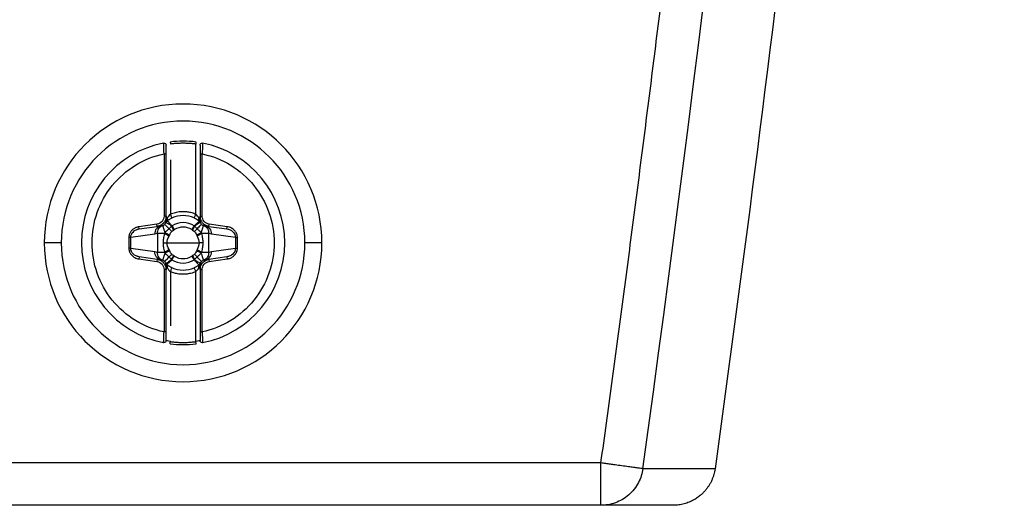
# Model space of a CAD drawing. Header units: millimetres. Extents: x 0 to 2235, y 0 to 1727.
# Tile 25 of 60: x 1203 to 1296, y 384 to 430. Entities that reach past the tile are written whole.
import ezdxf

# ---------------------------------------------------------------- set-up
doc = ezdxf.new("R2010")
doc.units = ezdxf.units.MM
doc.header["$LTSCALE"] = 2
doc.layers.add('DIMENSIONS', color=140, linetype='Continuous', lineweight=25)
doc.styles.add('SLDTEXTSTYLE0', font='TXT', dxfattribs={"width": 0.75})
doc.dimstyles.new('SLDDIMSTYLE3', dxfattribs={"dimtxt": 20, "dimasz": 20, "dimexe": 0, "dimexo": 0.0625, "dimgap": 5, "dimtad": 0, "dimtih": 1, "dimtoh": 1, "dimdec": 1, "dimlfac": 0.5, "dimrnd": 1e-09, "dimzin": 4, "dimdsep": 46, "dimtxsty": 'SLDTEXTSTYLE0', "dimsah": 1, "dimcen": 0.09, "dimadec": 0, "dimazin": 1, "dimtfac": 1, "dimtdec": 1, "dimtmove": 0, "dimatfit": 0, "dimfxl": 1, "dimfrac": 2, "dimtolj": 1, "dimtzin": 12, "dimarcsym": 0})

# ---------------------------------------------------------------- blocks, each defined once
blk = doc.blocks.new('_D_15')
at = {"layer": 'DIMENSIONS', "transparency": 16777216}
for p, q in [((1338.656, 573.733), (1338.656, 612.194)), ((1157.169, 573.733), (1345.006, 573.733)), ((1312.795, 515.677), (1306.701, 515.677)), ((1306.701, 515.677), (1306.701, 483.927)), ((1364.517, 515.677), (1370.611, 515.677)), ((1370.611, 515.677), (1370.611, 483.927)), ((1306.701, 483.927), (1312.795, 483.927)), ((1370.611, 483.927), (1364.517, 483.927)), ((1152.089, 451.733), (1345.006, 451.733)), ((1338.656, 451.733), (1338.656, 413.271))]:
    blk.add_line(p, q, dxfattribs=at)
for points in [[(1338.656, 573.733), (1341.733, 593.733), (1335.579, 593.733)], [(1338.656, 451.733), (1335.579, 431.733), (1341.733, 431.733)]]:
    blk.add_solid(points, dxfattribs=at)
at = {"layer": 'DIMENSIONS', "transparency": 16777216, "char_height": 20, "attachment_point": 1, "style": 'SLDTEXTSTYLE0'}
for s, insert in [('61.0', (1312.795, 545.521)), ('2.40', (1312.795, 509.708))]:
    blk.add_mtext(s, dxfattribs=dict(at, insert=insert))

msp = doc.modelspace()

# ---------------------------------------------------------------- linework, layer by layer
for p, q in [((1216.823, 418.794), (1216.849, 418.596)), ((1219.249, 411.989), (1219.249, 418.596)), ((1216.249, 417.682), (1216.249, 411.802)), ((1216.449, 411.802), (1216.449, 417.682)), ((1219.649, 417.682), (1219.649, 411.802)), ((1219.849, 411.802), (1219.849, 417.682)), ((1216.849, 417.108), (1216.849, 411.989)), ((1215.577, 411.03), (1213.885, 410.792)), ((1215.605, 410.832), (1215.577, 411.03)), ((1216.414, 411.186), (1216.413, 411.186)), ((1216.449, 411.472), (1216.449, 411.802)), ((1216.551, 411.361), (1216.529, 411.344)), ((1219.624, 411.3), (1219.601, 411.321)), ((1219.649, 411.802), (1219.849, 411.802)), ((1219.649, 411.802), (1219.649, 411.472)), ((1219.671, 411.222), (1219.671, 411.221)), ((1220.492, 410.832), (1220.52, 411.03)), ((1222.212, 410.792), (1220.52, 411.03)), ((1215.374, 410.093), (1213.102, 409.774)), ((1213.61, 410.504), (1213.913, 410.597)), ((1213.913, 410.594), (1213.885, 410.792)), ((1213.913, 410.594), (1215.605, 410.832)), ((1215.605, 410.832), (1215.988, 410.886)), ((1215.631, 410.148), (1215.631, 408.398)), ((1220.109, 410.886), (1220.492, 410.832)), ((1220.466, 408.398), (1220.466, 410.148)), ((1220.492, 410.832), (1222.184, 410.594)), ((1222.995, 409.774), (1220.723, 410.093)), ((1222.184, 410.594), (1222.212, 410.792)), ((1222.184, 410.597), (1222.487, 410.504)), ((1206.549, 409.273), (1204.943, 409.273)), ((1213.102, 409.774), (1212.921, 409.774)), ((1212.921, 409.774), (1212.921, 408.771)), ((1213.102, 408.771), (1213.102, 409.774)), ((1216.536, 409.273), (1218.049, 409.273)), ((1218.049, 409.273), (1219.562, 409.273)), ((1222.995, 409.774), (1222.995, 408.771)), ((1223.176, 408.771), (1223.176, 409.774)), ((1231.154, 409.273), (1229.549, 409.273)), ((1213.102, 408.771), (1215.374, 408.452)), ((1220.723, 408.452), (1222.995, 408.771)), ((1222.995, 408.771), (1223.176, 408.771)), ((1213.913, 407.948), (1213.61, 408.041)), ((1213.913, 407.951), (1213.885, 407.753)), ((1213.885, 407.753), (1215.577, 407.515)), ((1215.605, 407.713), (1213.913, 407.951)), ((1215.605, 407.713), (1215.577, 407.515)), ((1215.988, 407.659), (1215.605, 407.713)), ((1216.426, 407.324), (1216.426, 407.324)), ((1216.473, 407.245), (1216.496, 407.225)), ((1219.684, 407.359), (1219.684, 407.359)), ((1220.492, 407.713), (1220.109, 407.659)), ((1222.184, 407.951), (1220.492, 407.713)), ((1220.492, 407.713), (1220.52, 407.515)), ((1220.52, 407.515), (1222.212, 407.753)), ((1222.487, 408.041), (1222.184, 407.948)), ((1222.184, 407.951), (1222.212, 407.753)), ((1216.249, 406.743), (1216.249, 400.863)), ((1216.449, 406.743), (1216.249, 406.743)), ((1216.449, 406.743), (1216.449, 407.073)), ((1216.449, 400.863), (1216.449, 406.743)), ((1216.849, 406.556), (1216.849, 401.438)), ((1219.249, 399.95), (1219.249, 406.556)), ((1219.546, 407.184), (1219.568, 407.201)), ((1219.649, 407.073), (1219.649, 406.743)), ((1219.649, 406.743), (1219.649, 400.863)), ((1219.849, 400.863), (1219.849, 406.743)), ((1219.274, 399.751), (1219.249, 399.95)), ((1257.507, 388.496), (1200.296, 388.496)), ((1257.507, 385.668), (1257.507, 388.496)), ((1268.279, 387.951), (1261.464, 387.95)), ((1257.507, 384.496), (1257.507, 385.668)), ((1257.507, 384.496), (1200.191, 384.496)), ((1264.31, 384.496), (1257.507, 384.496))]:
    msp.add_line(p, q)
at = {"flags": 128}
msp.add_lwpolyline([(1216.997, 407.674), (1217.029, 407.723), (1217.061, 407.771), (1217.092, 407.818), (1217.122, 407.864), (1217.151, 407.908), (1217.179, 407.95), (1217.205, 407.989), (1217.229, 408.026)], dxfattribs=at)
for centre, radius, start, end in [((1218.049, 409.273), 13.106, 0, 180), ((1218.049, 409.273), 11.5, 0, 180), ((1218.049, 409.273), 9.6, 101.03971, 180), ((1218.049, 409.273), 9.6, 82.66563, 97.33437), ((1218.049, 409.273), 9.6, 0, 78.96029), ((1218.049, 409.273), 2.57, 66.17222, 113.82504), ((1216.126, 410.145), 0.753, 100.54116, 183.93083), ((1210.099, 398.515), 13.174, 59.83428, 62.00771), ((1218.049, 409.273), 1.492, 56.66652, 123.04078), ((1225.999, 398.515), 13.174, 117.99226, 120.1657), ((1218.049, 409.273), 13.106, 180, 0), ((1218.049, 409.273), 11.5, 180, 0), ((1218.049, 409.273), 9.6, 180, 258.96029), ((1218.049, 409.273), 9.6, 281.03971, 0), ((1210.099, 420.03), 13.174, 297.99226, 300.1657), ((1225.999, 420.03), 13.174, 239.83428, 242.00771), ((1219.971, 408.4), 0.753, 280.54116, 3.93083), ((1218.049, 409.273), 1.492, 236.66652, 303.04078), ((1218.049, 409.273), 2.57, 246.17295, 293.82524), ((1218.049, 409.273), 9.6, 262.66563, 277.33437)]:
    msp.add_arc(centre, radius, start, end)
for points, knots in [([(1291.667, 629.95), (1289.406, 589.478), (1286.325, 549.055), (1278.526, 468.363), (1273.81, 428.107), (1268.279, 387.951)], [0, 0, 0, 0, 0.5, 0.5, 1, 1, 1, 1]), ([(1257.507, 388.496), (1257.85, 390.993), (1258.536, 395.987), (1259.54, 403.481), (1260.527, 410.977), (1261.495, 418.474), (1262.443, 425.974), (1263.373, 433.475), (1264.283, 440.978), (1265.175, 448.483), (1266.047, 455.99), (1266.901, 463.499), (1267.735, 471.009), (1268.551, 478.522), (1269.347, 486.036), (1270.125, 493.552), (1270.883, 501.071), (1271.622, 508.591), (1272.343, 516.112), (1273.044, 523.636), (1273.726, 531.162), (1274.389, 538.689), (1275.034, 546.219), (1275.659, 553.75), (1276.265, 561.283), (1276.852, 568.818), (1277.42, 576.355), (1277.969, 583.894), (1278.499, 591.434), (1279.011, 598.977), (1279.502, 606.521), (1279.976, 614.067), (1280.276, 619.099), (1280.426, 621.615)], [0, 0, 0, 0, 0.0322728, 0.0645426, 0.0968097, 0.1290742, 0.1613364, 0.1935963, 0.2258544, 0.2581107, 0.2903655, 0.3226189, 0.3548712, 0.3871226, 0.4193733, 0.4516235, 0.4838734, 0.5161232, 0.5483732, 0.5806234, 0.6128742, 0.6451257, 0.6773782, 0.7096318, 0.7418868, 0.7741433, 0.8064016, 0.8386618, 0.8709243, 0.9031891, 0.9354565, 0.9677268, 1, 1, 1, 1]), ([(1216.21, 418.695), (1216.268, 418.706), (1216.33, 418.69), (1216.421, 418.616), (1216.449, 418.557), (1216.449, 418.499)], [0, 0, 0, 0, 0.5, 0.5, 1, 1, 1, 1]), ([(1216.249, 417.682), (1216.247, 417.726), (1216.243, 417.812), (1216.238, 417.935), (1216.234, 418.049), (1216.23, 418.153), (1216.226, 418.247), (1216.223, 418.329), (1216.219, 418.444), (1216.214, 418.571), (1216.211, 418.676), (1216.21, 418.689), (1216.21, 418.695)], [0, 0, 0, 0, 0.08321, 0.162752, 0.23862, 0.310809, 0.379318, 0.444147, 0.505297, 0.673596, 0.838421, 1, 1, 1, 1]), ([(1216.449, 417.682), (1216.449, 417.894), (1216.449, 418.105), (1216.449, 418.409), (1216.449, 418.499), (1216.449, 418.499)], [0, 0, 0, 0, 0.5, 0.5, 1, 1, 1, 1]), ([(1219.249, 418.596), (1219.115, 418.611), (1218.849, 418.642), (1218.449, 418.667), (1218.049, 418.676), (1217.648, 418.667), (1217.248, 418.642), (1216.982, 418.611), (1216.849, 418.596)], [0, 0, 0, 0, 0.167175, 0.33374, 0.5, 0.66626, 0.832825, 1, 1, 1, 1]), ([(1219.274, 418.794), (1219.274, 418.794), (1219.271, 418.773), (1219.261, 418.694), (1219.254, 418.641), (1219.249, 418.596)], [0, 0, 0, 0, 0.5, 0.5, 1, 1, 1, 1]), ([(1219.649, 418.499), (1219.649, 418.557), (1219.676, 418.616), (1219.767, 418.69), (1219.829, 418.706), (1219.887, 418.695)], [0, 0, 0, 0, 0.5, 0.5, 1, 1, 1, 1]), ([(1219.649, 418.499), (1219.649, 418.499), (1219.649, 418.409), (1219.649, 418.105), (1219.649, 417.894), (1219.649, 417.682)], [0, 0, 0, 0, 0.5, 0.5, 1, 1, 1, 1]), ([(1219.887, 418.695), (1219.887, 418.693), (1219.887, 418.69), (1219.886, 418.664), (1219.885, 418.623), (1219.882, 418.565), (1219.88, 418.492), (1219.876, 418.381), (1219.87, 418.214), (1219.861, 417.969), (1219.853, 417.781), (1219.849, 417.682)], [0, 0, 0, 0, 0.080565, 0.161919, 0.244095, 0.327122, 0.411028, 0.495836, 0.643959, 0.812033, 1, 1, 1, 1]), ([(1216.249, 400.863), (1214.324, 401.275), (1212.599, 402.335), (1210.124, 405.396), (1209.449, 407.304), (1209.449, 411.241), (1210.124, 413.15), (1212.599, 416.21), (1214.324, 417.27), (1216.249, 417.682)], [0, 0, 0, 0, 0.25, 0.25, 0.5, 0.5, 0.75, 0.75, 1, 1, 1, 1]), ([(1216.249, 417.682), (1216.298, 417.682), (1216.354, 417.682), (1216.431, 417.682), (1216.449, 417.682), (1216.449, 417.682)], [0, 0, 0, 0, 0.5, 0.5, 1, 1, 1, 1]), ([(1219.649, 417.682), (1219.649, 417.682), (1219.666, 417.682), (1219.743, 417.682), (1219.8, 417.682), (1219.849, 417.682)], [0, 0, 0, 0, 0.5, 0.5, 1, 1, 1, 1]), ([(1219.849, 417.682), (1221.773, 417.27), (1223.498, 416.21), (1225.973, 413.15), (1226.649, 411.241), (1226.649, 407.304), (1225.973, 405.396), (1223.498, 402.335), (1221.773, 401.275), (1219.849, 400.863)], [0, 0, 0, 0, 0.25, 0.25, 0.5, 0.5, 0.75, 0.75, 1, 1, 1, 1]), ([(1216.849, 411.989), (1216.925, 412.021), (1217.078, 412.084), (1217.315, 412.154), (1217.555, 412.205), (1217.801, 412.236), (1218.103, 412.248), (1218.46, 412.224), (1218.865, 412.141), (1219.12, 412.04), (1219.249, 411.989)], [0, 0, 0, 0, 0.100657, 0.200297, 0.29962, 0.399329, 0.500123, 0.667197, 0.832734, 1, 1, 1, 1]), ([(1217.01, 411.624), (1217.01, 411.624), (1216.995, 411.659), (1216.931, 411.802), (1216.887, 411.903), (1216.849, 411.989)], [0, 0, 0, 0, 0.5, 0.5, 1, 1, 1, 1]), ([(1219.249, 411.989), (1219.21, 411.903), (1219.166, 411.802), (1219.103, 411.659), (1219.087, 411.624), (1219.087, 411.624)], [0, 0, 0, 0, 0.5, 0.5, 1, 1, 1, 1]), ([(1216.249, 411.802), (1216.249, 411.617), (1216.18, 411.431), (1215.936, 411.15), (1215.761, 411.056), (1215.577, 411.03)], [0, 0, 0, 0, 0.5, 0.5, 1, 1, 1, 1]), ([(1216.449, 411.802), (1216.447, 411.755), (1216.443, 411.662), (1216.412, 411.524), (1216.363, 411.393), (1216.295, 411.269), (1216.211, 411.157), (1216.111, 411.058), (1215.999, 410.974), (1215.875, 410.907), (1215.743, 410.857), (1215.651, 410.84), (1215.605, 410.832)], [0, 0, 0, 0, 0.1002221, 0.2002911, 0.3002459, 0.4001253, 0.4999683, 0.5998138, 0.6997008, 0.7996683, 0.8997551, 1, 1, 1, 1]), ([(1216.115, 410.91), (1216.151, 410.924), (1216.222, 410.951), (1216.279, 411.001), (1216.308, 411.026)], [0, 0, 0, 0, 0.507, 1, 1, 1, 1]), ([(1216.449, 411.802), (1216.449, 411.802), (1216.429, 411.802), (1216.351, 411.802), (1216.296, 411.802), (1216.249, 411.802)], [0, 0, 0, 0, 0.5, 0.5, 1, 1, 1, 1]), ([(1216.308, 411.026), (1216.329, 411.05), (1216.373, 411.098), (1216.4, 411.157), (1216.414, 411.186)], [0, 0, 0, 0, 0.49734, 1, 1, 1, 1]), ([(1216.308, 411.026), (1216.311, 411.023), (1216.35, 410.984), (1216.502, 410.83), (1216.614, 410.718), (1216.725, 410.606)], [0, 0, 0, 0, 0.5, 0.5, 1, 1, 1, 1]), ([(1216.376, 411.185), (1216.39, 411.214), (1216.418, 411.273), (1216.444, 411.37), (1216.447, 411.438), (1216.449, 411.472)], [0, 0, 0, 0, 0.323707, 0.656853, 1, 1, 1, 1]), ([(1216.47, 411.472), (1216.468, 411.457), (1216.459, 411.406), (1216.439, 411.328), (1216.408, 411.247), (1216.386, 411.204), (1216.376, 411.185)], [0, 0, 0, 0, 0.152184, 0.530321, 0.785824, 1, 1, 1, 1]), ([(1216.966, 410.859), (1216.82, 410.958), (1216.681, 411.042), (1216.479, 411.155), (1216.418, 411.184), (1216.414, 411.186)], [0, 0, 0, 0, 0.5, 0.5, 1, 1, 1, 1]), ([(1216.416, 411.238), (1216.422, 411.245), (1216.433, 411.258), (1216.447, 411.273), (1216.454, 411.28)], [0, 0, 0, 0, 0.509187, 1, 1, 1, 1]), ([(1216.519, 411.338), (1216.555, 411.364), (1216.582, 411.41), (1216.598, 411.527), (1216.588, 411.595), (1216.565, 411.659)], [0, 0, 0, 0, 0.5, 0.5, 1, 1, 1, 1]), ([(1216.519, 411.338), (1216.542, 411.354), (1216.587, 411.387), (1216.666, 411.44), (1216.76, 411.497), (1216.875, 411.561), (1216.965, 411.603), (1217.01, 411.624)], [0, 0, 0, 0, 0.177982, 0.353743, 0.527652, 0.762772, 1, 1, 1, 1]), ([(1216.551, 411.361), (1216.553, 411.359), (1216.558, 411.355), (1216.583, 411.33), (1216.625, 411.288), (1216.696, 411.215), (1216.819, 411.086), (1216.937, 410.953), (1217.005, 410.877)], [0, 0, 0, 0, 0.111026, 0.230944, 0.359666, 0.497271, 0.712512, 1, 1, 1, 1]), ([(1219.1, 410.871), (1218.792, 411.075), (1218.423, 411.185), (1217.684, 411.187), (1217.315, 411.078), (1217.005, 410.877)], [0, 0, 0, 0, 0.5, 0.5, 1, 1, 1, 1]), ([(1219.087, 411.624), (1219.116, 411.61), (1219.181, 411.581), (1219.28, 411.529), (1219.422, 411.448), (1219.543, 411.365), (1219.611, 411.313), (1219.628, 411.3)], [0, 0, 0, 0, 0.135654, 0.293465, 0.474264, 0.863534, 1, 1, 1, 1]), ([(1219.1, 410.871), (1219.13, 410.901), (1219.187, 410.957), (1219.264, 411.03), (1219.328, 411.089), (1219.38, 411.135), (1219.42, 411.17), (1219.492, 411.233), (1219.577, 411.301), (1219.594, 411.314), (1219.601, 411.32)], [0, 0, 0, 0, 0.116826, 0.221027, 0.312349, 0.390766, 0.456277, 0.508858, 0.774523, 1, 1, 1, 1]), ([(1219.125, 410.867), (1219.266, 410.975), (1219.403, 411.067), (1219.605, 411.189), (1219.667, 411.22), (1219.671, 411.221)], [0, 0, 0, 0, 0.5, 0.5, 1, 1, 1, 1]), ([(1219.79, 411.026), (1219.786, 411.023), (1219.746, 410.982), (1219.592, 410.828), (1219.482, 410.716), (1219.372, 410.606)], [0, 0, 0, 0, 0.5, 0.5, 1, 1, 1, 1]), ([(1219.628, 411.3), (1219.588, 411.331), (1219.559, 411.381), (1219.537, 411.495), (1219.544, 411.558), (1219.561, 411.615)], [0, 0, 0, 0, 0.5, 0.5, 1, 1, 1, 1]), ([(1219.708, 411.211), (1219.695, 411.238), (1219.671, 411.294), (1219.645, 411.382), (1219.635, 411.442), (1219.63, 411.472)], [0, 0, 0, 0, 0.3233, 0.659901, 1, 1, 1, 1]), ([(1220.492, 410.832), (1220.446, 410.84), (1220.354, 410.857), (1220.222, 410.907), (1220.098, 410.974), (1219.986, 411.058), (1219.838, 411.205), (1219.693, 411.448), (1219.649, 411.682), (1219.649, 411.8), (1219.649, 411.802)], [0, 0, 0, 0, 0.10043, 0.20071, 0.30088, 0.400978, 0.501043, 0.747197, 0.993978, 1, 1, 1, 1]), ([(1219.649, 411.472), (1219.649, 411.47), (1219.649, 411.424), (1219.658, 411.333), (1219.691, 411.251), (1219.708, 411.211)], [0, 0, 0, 0, 0.019293, 0.51972, 1, 1, 1, 1]), ([(1219.653, 411.278), (1219.658, 411.273), (1219.669, 411.262), (1219.677, 411.252), (1219.682, 411.246)], [0, 0, 0, 0, 0.465235, 1, 1, 1, 1]), ([(1219.671, 411.221), (1219.685, 411.185), (1219.713, 411.113), (1219.764, 411.055), (1219.79, 411.026)], [0, 0, 0, 0, 0.5061076, 1, 1, 1, 1]), ([(1219.79, 411.026), (1219.818, 411.002), (1219.875, 410.951), (1219.946, 410.924), (1219.983, 410.91)], [0, 0, 0, 0, 0.4928187, 1, 1, 1, 1]), ([(1220.52, 411.03), (1220.336, 411.056), (1220.162, 411.15), (1219.918, 411.431), (1219.849, 411.617), (1219.849, 411.802)], [0, 0, 0, 0, 0.5, 0.5, 1, 1, 1, 1]), ([(1213.885, 410.792), (1213.833, 410.783), (1213.729, 410.764), (1213.583, 410.712), (1213.45, 410.647), (1213.331, 410.568), (1213.227, 410.479), (1213.139, 410.383), (1213.066, 410.281), (1213.01, 410.177), (1212.968, 410.072), (1212.94, 409.969), (1212.924, 409.87), (1212.922, 409.805), (1212.921, 409.774)], [0, 0, 0, 0, 0.104916, 0.205926, 0.303004, 0.396206, 0.485501, 0.570922, 0.652393, 0.729926, 0.803479, 0.873053, 0.938604, 1, 1, 1, 1]), ([(1213.102, 409.774), (1213.104, 409.979), (1213.2, 410.181), (1213.502, 410.472), (1213.704, 410.565), (1213.913, 410.594)], [0, 0, 0, 0, 0.5, 0.5, 1, 1, 1, 1]), ([(1215.631, 410.148), (1215.631, 410.192), (1215.63, 410.273), (1215.657, 410.429), (1215.715, 410.576), (1215.808, 410.708), (1215.894, 410.792), (1215.996, 410.864), (1216.072, 410.894), (1216.115, 410.91)], [0, 0, 0, 0, 0.130826, 0.235825, 0.47108, 0.603467, 0.735804, 0.85261, 1, 1, 1, 1]), ([(1216.282, 410.148), (1216.144, 410.148), (1216.009, 410.148), (1215.782, 410.148), (1215.69, 410.148), (1215.631, 410.148)], [0, 0, 0, 0, 0.5, 0.5, 1, 1, 1, 1]), ([(1216.115, 410.91), (1216.115, 410.909), (1216.116, 410.905), (1216.123, 410.882), (1216.135, 410.846), (1216.153, 410.791), (1216.176, 410.716), (1216.207, 410.619), (1216.242, 410.507), (1216.283, 410.378), (1216.312, 410.287), (1216.328, 410.237)], [0, 0, 0, 0, 0.092239, 0.184572, 0.28143, 0.385977, 0.500101, 0.61655, 0.750057, 0.861085, 1, 1, 1, 1]), ([(1216.282, 410.148), (1216.261, 410.062), (1216.221, 409.903), (1216.187, 409.675), (1216.166, 409.469), (1216.164, 409.337), (1216.163, 409.273)], [0, 0, 0, 0, 0.299652, 0.55453, 0.781678, 1, 1, 1, 1]), ([(1216.725, 410.606), (1216.695, 410.577), (1216.632, 410.517), (1216.549, 410.438), (1216.443, 410.348), (1216.375, 410.283), (1216.328, 410.237)], [0, 0, 0, 0, 0.230367, 0.480028, 0.633695, 1, 1, 1, 1]), ([(1216.966, 410.859), (1216.923, 410.814), (1216.844, 410.728), (1216.762, 410.645), (1216.725, 410.606)], [0, 0, 0, 0, 0.536732, 1, 1, 1, 1]), ([(1219.372, 410.606), (1219.334, 410.645), (1219.27, 410.711), (1219.186, 410.796), (1219.144, 410.845), (1219.125, 410.867)], [0, 0, 0, 0, 0.4586665, 0.7605538, 1, 1, 1, 1]), ([(1219.77, 410.237), (1219.736, 410.268), (1219.666, 410.333), (1219.531, 410.453), (1219.434, 410.547), (1219.372, 410.606)], [0, 0, 0, 0, 0.255023, 0.528662, 1, 1, 1, 1]), ([(1219.77, 410.237), (1219.78, 410.272), (1219.801, 410.337), (1219.828, 410.424), (1219.859, 410.52), (1219.89, 410.619), (1219.927, 410.735), (1219.957, 410.832), (1219.979, 410.897), (1219.981, 410.906), (1219.983, 410.91)], [0, 0, 0, 0, 0.095827, 0.179251, 0.250284, 0.383821, 0.500387, 0.684925, 0.846606, 1, 1, 1, 1]), ([(1220.466, 410.148), (1220.407, 410.148), (1220.315, 410.148), (1220.088, 410.148), (1219.954, 410.148), (1219.815, 410.148)], [0, 0, 0, 0, 0.5, 0.5, 1, 1, 1, 1]), ([(1219.934, 409.273), (1219.933, 409.338), (1219.931, 409.471), (1219.91, 409.678), (1219.875, 409.905), (1219.836, 410.063), (1219.815, 410.148)], [0, 0, 0, 0, 0.2209442, 0.4509199, 0.7038917, 1, 1, 1, 1]), ([(1219.983, 410.91), (1220.014, 410.899), (1220.072, 410.877), (1220.165, 410.821), (1220.26, 410.741), (1220.369, 410.603), (1220.436, 410.446), (1220.466, 410.281), (1220.466, 410.195), (1220.466, 410.148)], [0, 0, 0, 0, 0.108447, 0.199934, 0.350086, 0.500235, 0.749799, 0.860378, 1, 1, 1, 1]), ([(1220.109, 410.886), (1220.282, 410.861), (1220.443, 410.766), (1220.667, 410.477), (1220.728, 410.286), (1220.723, 410.093)], [0, 0, 0, 0, 0.5, 0.5, 1, 1, 1, 1]), ([(1222.184, 410.594), (1222.394, 410.565), (1222.596, 410.471), (1222.897, 410.18), (1222.993, 409.979), (1222.995, 409.774)], [0, 0, 0, 0, 0.5, 0.5, 1, 1, 1, 1]), ([(1223.176, 409.774), (1223.174, 409.816), (1223.171, 409.905), (1223.141, 410.04), (1223.089, 410.179), (1223.009, 410.318), (1222.902, 410.45), (1222.766, 410.571), (1222.604, 410.673), (1222.417, 410.753), (1222.281, 410.779), (1222.212, 410.792)], [0, 0, 0, 0, 0.082999, 0.173132, 0.270354, 0.374602, 0.485815, 0.60395, 0.728998, 0.860991, 1, 1, 1, 1]), ([(1216.163, 409.273), (1216.164, 409.207), (1216.166, 409.074), (1216.187, 408.867), (1216.222, 408.64), (1216.261, 408.482), (1216.282, 408.398)], [0, 0, 0, 0, 0.220944, 0.45092, 0.703892, 1, 1, 1, 1]), ([(1219.815, 408.398), (1219.836, 408.483), (1219.876, 408.642), (1219.91, 408.871), (1219.931, 409.077), (1219.933, 409.208), (1219.934, 409.273)], [0, 0, 0, 0, 0.299652, 0.55453, 0.781678, 1, 1, 1, 1]), ([(1222.995, 409.774), (1223.009, 409.774), (1223.033, 409.774), (1223.098, 409.774), (1223.138, 409.774), (1223.176, 409.774)], [0, 0, 0, 0, 0.5, 0.5, 1, 1, 1, 1]), ([(1212.921, 408.771), (1212.923, 408.729), (1212.926, 408.641), (1212.956, 408.505), (1213.009, 408.366), (1213.088, 408.227), (1213.196, 408.095), (1213.331, 407.974), (1213.493, 407.872), (1213.68, 407.792), (1213.816, 407.766), (1213.885, 407.753)], [0, 0, 0, 0, 0.082999, 0.173132, 0.270354, 0.374602, 0.485815, 0.60395, 0.728998, 0.860991, 1, 1, 1, 1]), ([(1213.102, 408.771), (1213.088, 408.771), (1213.064, 408.771), (1212.999, 408.771), (1212.959, 408.771), (1212.921, 408.771)], [0, 0, 0, 0, 0.5, 0.5, 1, 1, 1, 1]), ([(1213.913, 407.951), (1213.703, 407.981), (1213.501, 408.074), (1213.2, 408.365), (1213.104, 408.566), (1213.102, 408.771)], [0, 0, 0, 0, 0.5, 0.5, 1, 1, 1, 1]), ([(1215.988, 407.659), (1215.815, 407.684), (1215.654, 407.78), (1215.43, 408.068), (1215.369, 408.259), (1215.374, 408.452)], [0, 0, 0, 0, 0.5, 0.5, 1, 1, 1, 1]), ([(1216.115, 407.635), (1216.083, 407.647), (1216.025, 407.668), (1215.932, 407.724), (1215.837, 407.804), (1215.728, 407.943), (1215.662, 408.1), (1215.631, 408.265), (1215.631, 408.35), (1215.631, 408.398)], [0, 0, 0, 0, 0.108448, 0.199934, 0.350086, 0.500235, 0.749799, 0.860378, 1, 1, 1, 1]), ([(1215.631, 408.398), (1215.69, 408.398), (1215.782, 408.398), (1216.009, 408.398), (1216.144, 408.398), (1216.282, 408.398)], [0, 0, 0, 0, 0.5, 0.5, 1, 1, 1, 1]), ([(1216.328, 408.308), (1216.317, 408.273), (1216.296, 408.209), (1216.269, 408.121), (1216.238, 408.026), (1216.207, 407.926), (1216.17, 407.81), (1216.14, 407.714), (1216.118, 407.648), (1216.116, 407.639), (1216.115, 407.635)], [0, 0, 0, 0, 0.095827, 0.179251, 0.250284, 0.383821, 0.500387, 0.684925, 0.846606, 1, 1, 1, 1]), ([(1216.328, 408.308), (1216.361, 408.277), (1216.431, 408.212), (1216.566, 408.092), (1216.663, 407.998), (1216.725, 407.939)], [0, 0, 0, 0, 0.255023, 0.528662, 1, 1, 1, 1]), ([(1219.372, 407.939), (1219.402, 407.968), (1219.465, 408.029), (1219.548, 408.107), (1219.654, 408.198), (1219.722, 408.262), (1219.77, 408.308)], [0, 0, 0, 0, 0.230367, 0.480028, 0.633695, 1, 1, 1, 1]), ([(1219.983, 407.635), (1219.982, 407.637), (1219.981, 407.64), (1219.974, 407.663), (1219.962, 407.699), (1219.945, 407.754), (1219.921, 407.829), (1219.89, 407.926), (1219.855, 408.038), (1219.814, 408.167), (1219.785, 408.258), (1219.77, 408.308)], [0, 0, 0, 0, 0.092239, 0.184572, 0.28143, 0.385977, 0.500102, 0.61655, 0.750057, 0.861085, 1, 1, 1, 1]), ([(1219.815, 408.398), (1219.954, 408.398), (1220.088, 408.398), (1220.315, 408.398), (1220.407, 408.398), (1220.466, 408.398)], [0, 0, 0, 0, 0.5, 0.5, 1, 1, 1, 1]), ([(1220.466, 408.398), (1220.466, 408.353), (1220.467, 408.272), (1220.44, 408.116), (1220.382, 407.969), (1220.289, 407.838), (1220.203, 407.753), (1220.101, 407.681), (1220.025, 407.652), (1219.983, 407.635)], [0, 0, 0, 0, 0.130826, 0.235825, 0.47108, 0.603467, 0.735804, 0.85261, 1, 1, 1, 1]), ([(1222.995, 408.771), (1222.993, 408.566), (1222.897, 408.364), (1222.595, 408.073), (1222.393, 407.981), (1222.184, 407.951)], [0, 0, 0, 0, 0.5, 0.5, 1, 1, 1, 1]), ([(1222.212, 407.753), (1222.264, 407.762), (1222.368, 407.781), (1222.514, 407.833), (1222.647, 407.898), (1222.766, 407.977), (1222.87, 408.066), (1222.959, 408.163), (1223.031, 408.264), (1223.088, 408.369), (1223.129, 408.473), (1223.157, 408.576), (1223.173, 408.675), (1223.175, 408.74), (1223.176, 408.771)], [0, 0, 0, 0, 0.1049156, 0.2059255, 0.3030038, 0.3962063, 0.485501, 0.5709222, 0.6523928, 0.7299257, 0.8034791, 0.8730535, 0.9386044, 1, 1, 1, 1]), ([(1215.577, 407.515), (1215.761, 407.489), (1215.935, 407.395), (1216.18, 407.114), (1216.249, 406.929), (1216.249, 406.743)], [0, 0, 0, 0, 0.5, 0.5, 1, 1, 1, 1]), ([(1215.605, 407.713), (1215.651, 407.705), (1215.743, 407.688), (1215.875, 407.638), (1215.999, 407.571), (1216.111, 407.487), (1216.211, 407.388), (1216.295, 407.276), (1216.363, 407.153), (1216.412, 407.021), (1216.443, 406.883), (1216.447, 406.79), (1216.449, 406.743)], [0, 0, 0, 0, 0.100222, 0.200291, 0.300246, 0.400125, 0.499968, 0.599814, 0.699701, 0.799668, 0.899755, 1, 1, 1, 1]), ([(1216.308, 407.519), (1216.279, 407.544), (1216.222, 407.594), (1216.151, 407.621), (1216.115, 407.635)], [0, 0, 0, 0, 0.492809, 1, 1, 1, 1]), ([(1216.308, 407.519), (1216.311, 407.522), (1216.351, 407.563), (1216.505, 407.718), (1216.616, 407.829), (1216.725, 407.939)], [0, 0, 0, 0, 0.5, 0.5, 1, 1, 1, 1]), ([(1216.426, 407.324), (1216.412, 407.36), (1216.385, 407.432), (1216.333, 407.49), (1216.308, 407.519)], [0, 0, 0, 0, 0.5061076, 1, 1, 1, 1]), ([(1216.449, 407.073), (1216.446, 407.119), (1216.441, 407.209), (1216.406, 407.293), (1216.39, 407.334)], [0, 0, 0, 0, 0.510477, 1, 1, 1, 1]), ([(1216.39, 407.334), (1216.402, 407.307), (1216.427, 407.252), (1216.452, 407.163), (1216.462, 407.103), (1216.467, 407.073)], [0, 0, 0, 0, 0.323353, 0.659953, 1, 1, 1, 1]), ([(1216.444, 407.267), (1216.439, 407.272), (1216.428, 407.283), (1216.42, 407.294), (1216.415, 407.299)], [0, 0, 0, 0, 0.470857, 1, 1, 1, 1]), ([(1216.972, 407.678), (1216.832, 407.57), (1216.694, 407.478), (1216.492, 407.356), (1216.43, 407.326), (1216.426, 407.324)], [0, 0, 0, 0, 0.5, 0.5, 1, 1, 1, 1]), ([(1216.469, 407.245), (1216.509, 407.214), (1216.538, 407.164), (1216.56, 407.05), (1216.553, 406.987), (1216.536, 406.93)], [0, 0, 0, 0, 0.5, 0.5, 1, 1, 1, 1]), ([(1217.01, 406.922), (1216.981, 406.935), (1216.917, 406.964), (1216.817, 407.016), (1216.675, 407.097), (1216.554, 407.18), (1216.487, 407.232), (1216.469, 407.245)], [0, 0, 0, 0, 0.1356213, 0.2934286, 0.4742533, 0.863571, 1, 1, 1, 1]), ([(1216.997, 407.674), (1216.967, 407.644), (1216.911, 407.588), (1216.833, 407.516), (1216.769, 407.457), (1216.718, 407.41), (1216.677, 407.375), (1216.605, 407.312), (1216.52, 407.244), (1216.504, 407.231), (1216.496, 407.225)], [0, 0, 0, 0, 0.116826, 0.221027, 0.312349, 0.390766, 0.456277, 0.508858, 0.774523, 1, 1, 1, 1]), ([(1216.725, 407.939), (1216.763, 407.9), (1216.827, 407.835), (1216.911, 407.749), (1216.954, 407.7), (1216.972, 407.678)], [0, 0, 0, 0, 0.4586665, 0.7605533, 1, 1, 1, 1]), ([(1216.997, 407.674), (1217.306, 407.471), (1217.674, 407.36), (1218.413, 407.358), (1218.782, 407.467), (1219.092, 407.668)], [0, 0, 0, 0, 0.5, 0.5, 1, 1, 1, 1]), ([(1219.546, 407.184), (1219.544, 407.186), (1219.539, 407.19), (1219.514, 407.215), (1219.473, 407.257), (1219.401, 407.33), (1219.278, 407.459), (1219.16, 407.592), (1219.092, 407.668)], [0, 0, 0, 0, 0.111026, 0.230944, 0.359666, 0.497271, 0.712512, 1, 1, 1, 1]), ([(1219.132, 407.686), (1219.174, 407.731), (1219.254, 407.817), (1219.335, 407.901), (1219.372, 407.939)], [0, 0, 0, 0, 0.536732, 1, 1, 1, 1]), ([(1219.132, 407.686), (1219.277, 407.588), (1219.417, 407.503), (1219.619, 407.391), (1219.679, 407.361), (1219.684, 407.359)], [0, 0, 0, 0, 0.5, 0.5, 1, 1, 1, 1]), ([(1219.79, 407.519), (1219.786, 407.522), (1219.747, 407.562), (1219.595, 407.715), (1219.483, 407.827), (1219.372, 407.939)], [0, 0, 0, 0, 0.5, 0.5, 1, 1, 1, 1]), ([(1219.627, 407.073), (1219.629, 407.088), (1219.638, 407.14), (1219.658, 407.218), (1219.689, 407.298), (1219.711, 407.341), (1219.721, 407.36)], [0, 0, 0, 0, 0.152184, 0.530322, 0.785831, 1, 1, 1, 1]), ([(1219.681, 407.307), (1219.675, 407.3), (1219.665, 407.288), (1219.651, 407.272), (1219.644, 407.265)], [0, 0, 0, 0, 0.509187, 1, 1, 1, 1]), ([(1219.649, 406.743), (1219.649, 406.746), (1219.649, 406.826), (1219.669, 406.984), (1219.752, 407.202), (1219.885, 407.395), (1220.059, 407.551), (1220.264, 407.665), (1220.416, 407.697), (1220.492, 407.713)], [0, 0, 0, 0, 0.0060181, 0.1719518, 0.3375412, 0.5029634, 0.6683957, 0.8340156, 1, 1, 1, 1]), ([(1219.721, 407.36), (1219.71, 407.339), (1219.689, 407.295), (1219.659, 407.201), (1219.649, 407.126), (1219.649, 407.075), (1219.649, 407.073)], [0, 0, 0, 0, 0.24212, 0.489491, 0.98262, 1, 1, 1, 1]), ([(1219.79, 407.519), (1219.768, 407.495), (1219.724, 407.447), (1219.697, 407.389), (1219.684, 407.359)], [0, 0, 0, 0, 0.4973388, 1, 1, 1, 1]), ([(1219.983, 407.635), (1219.947, 407.621), (1219.875, 407.594), (1219.818, 407.544), (1219.79, 407.519)], [0, 0, 0, 0, 0.50699, 1, 1, 1, 1]), ([(1219.849, 406.743), (1219.849, 406.929), (1219.918, 407.114), (1220.162, 407.395), (1220.336, 407.489), (1220.52, 407.515)], [0, 0, 0, 0, 0.5, 0.5, 1, 1, 1, 1]), ([(1216.849, 406.556), (1216.887, 406.642), (1216.931, 406.743), (1216.995, 406.886), (1217.01, 406.922), (1217.01, 406.922)], [0, 0, 0, 0, 0.5, 0.5, 1, 1, 1, 1]), ([(1219.249, 406.556), (1219.172, 406.524), (1219.02, 406.461), (1218.783, 406.391), (1218.542, 406.34), (1218.297, 406.309), (1217.994, 406.297), (1217.637, 406.321), (1217.232, 406.404), (1216.977, 406.505), (1216.849, 406.556)], [0, 0, 0, 0, 0.100657, 0.200297, 0.29962, 0.399329, 0.500123, 0.667197, 0.832734, 1, 1, 1, 1]), ([(1219.579, 407.208), (1219.556, 407.191), (1219.51, 407.158), (1219.431, 407.106), (1219.337, 407.048), (1219.223, 406.984), (1219.132, 406.943), (1219.087, 406.922)], [0, 0, 0, 0, 0.177981, 0.353741, 0.527649, 0.76276, 1, 1, 1, 1]), ([(1219.087, 406.922), (1219.087, 406.922), (1219.103, 406.886), (1219.166, 406.743), (1219.21, 406.642), (1219.249, 406.556)], [0, 0, 0, 0, 0.5, 0.5, 1, 1, 1, 1]), ([(1219.579, 407.208), (1219.542, 407.181), (1219.515, 407.135), (1219.499, 407.019), (1219.509, 406.95), (1219.533, 406.886)], [0, 0, 0, 0, 0.5, 0.5, 1, 1, 1, 1]), ([(1219.649, 406.743), (1219.649, 406.743), (1219.668, 406.743), (1219.746, 406.743), (1219.801, 406.743), (1219.849, 406.743)], [0, 0, 0, 0, 0.5, 0.5, 1, 1, 1, 1]), ([(1216.21, 399.85), (1216.21, 399.852), (1216.21, 399.855), (1216.211, 399.881), (1216.213, 399.922), (1216.215, 399.98), (1216.217, 400.054), (1216.221, 400.164), (1216.227, 400.331), (1216.237, 400.576), (1216.244, 400.764), (1216.249, 400.863)], [0, 0, 0, 0, 0.080565, 0.161919, 0.244095, 0.327122, 0.411028, 0.495836, 0.643959, 0.812033, 1, 1, 1, 1]), ([(1216.449, 400.863), (1216.449, 400.863), (1216.431, 400.863), (1216.354, 400.863), (1216.298, 400.863), (1216.249, 400.863)], [0, 0, 0, 0, 0.5, 0.5, 1, 1, 1, 1]), ([(1216.449, 400.047), (1216.449, 400.047), (1216.449, 400.136), (1216.449, 400.44), (1216.449, 400.651), (1216.449, 400.863)], [0, 0, 0, 0, 0.5, 0.5, 1, 1, 1, 1]), ([(1219.649, 400.863), (1219.649, 400.863), (1219.67, 400.863), (1219.744, 400.863), (1219.796, 400.863), (1219.849, 400.863)], [0, 0, 0, 0, 0.5, 0.5, 1, 1, 1, 1]), ([(1219.649, 400.863), (1219.649, 400.651), (1219.649, 400.44), (1219.649, 400.136), (1219.649, 400.047), (1219.649, 400.047)], [0, 0, 0, 0, 0.5, 0.5, 1, 1, 1, 1]), ([(1219.849, 400.863), (1219.85, 400.819), (1219.854, 400.734), (1219.859, 400.61), (1219.864, 400.496), (1219.868, 400.392), (1219.871, 400.298), (1219.874, 400.216), (1219.878, 400.101), (1219.883, 399.974), (1219.886, 399.87), (1219.887, 399.857), (1219.887, 399.85)], [0, 0, 0, 0, 0.08321, 0.162752, 0.23862, 0.310809, 0.379318, 0.444147, 0.505297, 0.673596, 0.838421, 1, 1, 1, 1]), ([(1216.449, 400.047), (1216.449, 399.988), (1216.421, 399.93), (1216.33, 399.855), (1216.268, 399.839), (1216.21, 399.85)], [0, 0, 0, 0, 0.5, 0.5, 1, 1, 1, 1]), ([(1216.849, 399.95), (1216.745, 399.97), (1216.642, 399.994), (1216.493, 400.033), (1216.449, 400.047), (1216.449, 400.047)], [0, 0, 0, 0, 0.5, 0.5, 1, 1, 1, 1]), ([(1216.823, 399.751), (1216.823, 399.751), (1216.826, 399.772), (1216.836, 399.851), (1216.843, 399.905), (1216.849, 399.95)], [0, 0, 0, 0, 0.5, 0.5, 1, 1, 1, 1]), ([(1216.849, 399.95), (1216.982, 399.934), (1217.248, 399.903), (1217.648, 399.878), (1218.049, 399.869), (1218.449, 399.878), (1218.849, 399.903), (1219.115, 399.934), (1219.249, 399.95)], [0, 0, 0, 0, 0.167175, 0.33374, 0.5, 0.66626, 0.832825, 1, 1, 1, 1]), ([(1219.649, 400.047), (1219.649, 400.047), (1219.604, 400.033), (1219.456, 399.994), (1219.352, 399.97), (1219.249, 399.95)], [0, 0, 0, 0, 0.5, 0.5, 1, 1, 1, 1]), ([(1219.887, 399.85), (1219.829, 399.839), (1219.767, 399.855), (1219.676, 399.93), (1219.649, 399.988), (1219.649, 400.047)], [0, 0, 0, 0, 0.5, 0.5, 1, 1, 1, 1]), ([(1261.464, 387.95), (1261.46, 387.95), (1261.453, 387.951), (1261.411, 387.957), (1261.293, 387.974), (1261.007, 388.012), (1260.615, 388.068), (1260.096, 388.138), (1259.506, 388.22), (1258.923, 388.301), (1258.405, 388.371), (1257.959, 388.433), (1257.658, 388.475), (1257.507, 388.496)], [0, 0, 0, 0, 0.028416, 0.055087, 0.179348, 0.28627, 0.414984, 0.531332, 0.656056, 0.774271, 0.850056, 0.924631, 1, 1, 1, 1]), ([(1261.464, 387.95), (1261.404, 387.516), (1261.268, 387.063), (1260.819, 386.209), (1260.508, 385.809), (1259.755, 385.152), (1259.317, 384.898), (1258.41, 384.57), (1257.944, 384.496), (1257.507, 384.496)], [0, 0, 0, 0, 0.25, 0.25, 0.5, 0.5, 0.75, 0.75, 1, 1, 1, 1]), ([(1268.278, 387.947), (1268.263, 387.854), (1268.234, 387.668), (1268.165, 387.393), (1268.076, 387.12), (1267.968, 386.853), (1267.84, 386.594), (1267.693, 386.344), (1267.529, 386.106), (1267.349, 385.881), (1267.155, 385.672), (1266.919, 385.452), (1266.626, 385.221), (1266.258, 384.989), (1265.834, 384.784), (1265.362, 384.624), (1264.85, 384.517), (1264.496, 384.503), (1264.316, 384.496)], [0, 0, 0, 0, 0.04896, 0.098505, 0.148508, 0.198836, 0.249351, 0.299909, 0.350369, 0.400587, 0.450427, 0.499756, 0.56921, 0.645295, 0.727391, 0.814636, 0.905934, 1, 1, 1, 1])]:
    msp.add_open_spline(points, degree=3, knots=knots)
for points in [[(1261.464, 387.95), (1272.159, 465.419), (1279.817, 543.312), (1284.414, 621.381)], [(1216.849, 411.989), (1216.738, 411.892), (1216.638, 411.767), (1216.565, 411.659)], [(1219.561, 411.615), (1219.487, 411.732), (1219.375, 411.878), (1219.249, 411.989)], [(1216.376, 411.185), (1216.388, 411.202), (1216.4, 411.218), (1216.416, 411.238)], [(1216.413, 411.186), (1216.404, 411.189), (1216.392, 411.189), (1216.376, 411.185)], [(1216.551, 411.361), (1216.491, 411.318), (1216.441, 411.255), (1216.413, 411.186)], [(1216.551, 411.361), (1216.491, 411.318), (1216.441, 411.255), (1216.414, 411.186)], [(1216.47, 411.472), (1216.481, 411.391), (1216.462, 411.303), (1216.416, 411.238)], [(1216.47, 411.472), (1216.456, 411.472), (1216.449, 411.472), (1216.449, 411.472)], [(1216.454, 411.28), (1216.511, 411.344), (1216.531, 411.451), (1216.504, 411.55)], [(1216.454, 411.28), (1216.471, 411.298), (1216.492, 411.318), (1216.519, 411.338)], [(1216.504, 411.55), (1216.49, 411.522), (1216.479, 411.495), (1216.47, 411.472)], [(1216.565, 411.659), (1216.54, 411.623), (1216.52, 411.586), (1216.504, 411.55)], [(1216.519, 411.338), (1216.53, 411.346), (1216.541, 411.354), (1216.551, 411.361)], [(1219.594, 411.557), (1219.585, 411.576), (1219.574, 411.596), (1219.561, 411.615)], [(1219.653, 411.278), (1219.59, 411.344), (1219.568, 411.456), (1219.594, 411.557)], [(1219.63, 411.472), (1219.621, 411.497), (1219.609, 411.527), (1219.594, 411.557)], [(1219.601, 411.32), (1219.609, 411.315), (1219.618, 411.308), (1219.628, 411.3)], [(1219.601, 411.32), (1219.634, 411.296), (1219.659, 411.26), (1219.671, 411.222)], [(1219.671, 411.221), (1219.659, 411.26), (1219.633, 411.296), (1219.601, 411.32)], [(1219.682, 411.246), (1219.639, 411.31), (1219.621, 411.394), (1219.63, 411.472)], [(1219.628, 411.3), (1219.638, 411.292), (1219.646, 411.285), (1219.653, 411.278)], [(1219.649, 411.472), (1219.649, 411.472), (1219.642, 411.472), (1219.63, 411.472)], [(1219.708, 411.211), (1219.692, 411.219), (1219.68, 411.223), (1219.671, 411.222)], [(1219.682, 411.246), (1219.692, 411.233), (1219.7, 411.222), (1219.708, 411.211)], [(1215.631, 410.148), (1215.546, 410.125), (1215.46, 410.107), (1215.374, 410.093)], [(1215.988, 410.886), (1216.034, 410.892), (1216.076, 410.901), (1216.115, 410.91)], [(1216.328, 410.237), (1216.313, 410.207), (1216.298, 410.177), (1216.282, 410.148)], [(1216.328, 410.237), (1216.492, 410.158), (1216.662, 410.082), (1216.784, 410.035)], [(1216.719, 409.905), (1216.741, 409.948), (1216.763, 409.991), (1216.784, 410.035)], [(1216.725, 410.606), (1216.819, 410.511), (1216.909, 410.42), (1216.977, 410.351)], [(1216.784, 410.035), (1216.839, 410.158), (1216.895, 410.27), (1216.977, 410.351)], [(1217.005, 410.877), (1216.992, 410.871), (1216.979, 410.865), (1216.966, 410.859)], [(1217.158, 410.478), (1217.112, 410.583), (1217.042, 410.722), (1216.966, 410.859)], [(1216.977, 410.351), (1217.028, 410.402), (1217.089, 410.442), (1217.158, 410.478)], [(1217.235, 410.523), (1217.174, 410.617), (1217.09, 410.746), (1217.005, 410.877)], [(1217.158, 410.478), (1217.184, 410.492), (1217.21, 410.507), (1217.235, 410.523)], [(1219.1, 410.871), (1219.014, 410.741), (1218.93, 410.613), (1218.868, 410.519)], [(1218.868, 410.519), (1218.889, 410.505), (1218.911, 410.493), (1218.933, 410.481)], [(1219.125, 410.867), (1219.049, 410.728), (1218.979, 410.587), (1218.933, 410.481)], [(1218.933, 410.481), (1219.004, 410.444), (1219.067, 410.403), (1219.12, 410.352)], [(1219.125, 410.867), (1219.116, 410.868), (1219.108, 410.869), (1219.1, 410.871)], [(1219.372, 410.606), (1219.277, 410.51), (1219.188, 410.42), (1219.12, 410.352)], [(1219.12, 410.352), (1219.202, 410.27), (1219.258, 410.158), (1219.314, 410.035)], [(1219.314, 410.035), (1219.435, 410.082), (1219.605, 410.158), (1219.77, 410.237)], [(1219.314, 410.035), (1219.335, 409.991), (1219.356, 409.948), (1219.379, 409.905)], [(1219.815, 410.148), (1219.8, 410.177), (1219.784, 410.207), (1219.77, 410.237)], [(1219.983, 410.91), (1220.021, 410.901), (1220.063, 410.892), (1220.109, 410.886)], [(1220.723, 410.093), (1220.637, 410.107), (1220.552, 410.125), (1220.466, 410.148)], [(1216.163, 409.273), (1216.303, 409.273), (1216.436, 409.273), (1216.536, 409.273)], [(1216.536, 409.273), (1216.536, 409.492), (1216.61, 409.707), (1216.719, 409.905)], [(1216.719, 408.64), (1216.61, 408.838), (1216.536, 409.053), (1216.536, 409.273)], [(1219.379, 409.905), (1219.488, 409.707), (1219.562, 409.492), (1219.562, 409.273)], [(1219.562, 409.273), (1219.562, 409.053), (1219.487, 408.838), (1219.379, 408.64)], [(1219.934, 409.273), (1219.794, 409.273), (1219.661, 409.273), (1219.562, 409.273)], [(1215.374, 408.452), (1215.46, 408.439), (1215.546, 408.421), (1215.631, 408.398)], [(1216.282, 408.398), (1216.298, 408.368), (1216.313, 408.338), (1216.328, 408.308)], [(1216.784, 408.51), (1216.662, 408.463), (1216.492, 408.387), (1216.328, 408.308)], [(1216.784, 408.51), (1216.763, 408.554), (1216.741, 408.597), (1216.719, 408.64)], [(1216.725, 407.939), (1216.82, 408.035), (1216.91, 408.125), (1216.978, 408.194)], [(1216.978, 408.194), (1216.895, 408.275), (1216.839, 408.387), (1216.784, 408.51)], [(1217.164, 408.064), (1217.093, 408.101), (1217.03, 408.142), (1216.978, 408.194)], [(1219.12, 408.194), (1219.069, 408.143), (1219.008, 408.103), (1218.939, 408.067)], [(1219.314, 408.51), (1219.258, 408.387), (1219.202, 408.275), (1219.12, 408.194)], [(1219.372, 407.939), (1219.278, 408.034), (1219.188, 408.125), (1219.12, 408.194)], [(1219.379, 408.64), (1219.356, 408.597), (1219.335, 408.554), (1219.314, 408.51)], [(1219.77, 408.308), (1219.605, 408.387), (1219.435, 408.463), (1219.314, 408.51)], [(1219.77, 408.308), (1219.784, 408.338), (1219.8, 408.368), (1219.815, 408.398)], [(1220.466, 408.398), (1220.552, 408.421), (1220.637, 408.439), (1220.723, 408.452)], [(1216.115, 407.635), (1216.076, 407.645), (1216.034, 407.653), (1215.988, 407.659)], [(1216.39, 407.334), (1216.406, 407.326), (1216.417, 407.322), (1216.426, 407.324)], [(1216.415, 407.299), (1216.405, 407.312), (1216.397, 407.323), (1216.39, 407.334)], [(1216.415, 407.299), (1216.459, 407.235), (1216.477, 407.151), (1216.467, 407.073)], [(1216.426, 407.324), (1216.438, 407.285), (1216.464, 407.249), (1216.496, 407.225)], [(1216.426, 407.324), (1216.438, 407.285), (1216.464, 407.249), (1216.496, 407.225)], [(1216.469, 407.245), (1216.46, 407.253), (1216.451, 407.26), (1216.444, 407.267)], [(1216.444, 407.267), (1216.507, 407.201), (1216.529, 407.089), (1216.503, 406.988)], [(1216.496, 407.225), (1216.488, 407.23), (1216.479, 407.237), (1216.469, 407.245)], [(1216.972, 407.678), (1217.049, 407.818), (1217.119, 407.958), (1217.164, 408.064)], [(1216.972, 407.678), (1216.981, 407.677), (1216.989, 407.676), (1216.997, 407.674)], [(1217.229, 408.026), (1217.208, 408.04), (1217.186, 408.052), (1217.164, 408.064)], [(1218.939, 408.067), (1218.913, 408.053), (1218.887, 408.038), (1218.862, 408.022)], [(1218.862, 408.022), (1218.923, 407.928), (1219.007, 407.799), (1219.092, 407.668)], [(1218.939, 408.067), (1218.985, 407.963), (1219.055, 407.824), (1219.132, 407.686)], [(1219.092, 407.668), (1219.105, 407.675), (1219.118, 407.68), (1219.132, 407.686)], [(1219.546, 407.184), (1219.607, 407.227), (1219.656, 407.29), (1219.684, 407.359)], [(1219.546, 407.184), (1219.606, 407.227), (1219.656, 407.29), (1219.684, 407.359)], [(1219.644, 407.265), (1219.586, 407.201), (1219.567, 407.094), (1219.594, 406.995)], [(1219.644, 407.265), (1219.627, 407.247), (1219.605, 407.227), (1219.579, 407.208)], [(1219.627, 407.073), (1219.616, 407.155), (1219.635, 407.242), (1219.681, 407.307)], [(1219.721, 407.36), (1219.709, 407.344), (1219.697, 407.327), (1219.681, 407.307)], [(1219.684, 407.359), (1219.693, 407.356), (1219.706, 407.356), (1219.721, 407.36)], [(1220.109, 407.659), (1220.063, 407.653), (1220.021, 407.645), (1219.983, 407.635)], [(1216.449, 407.073), (1216.449, 407.073), (1216.455, 407.073), (1216.467, 407.073)], [(1216.467, 407.073), (1216.476, 407.049), (1216.488, 407.019), (1216.503, 406.988)], [(1216.503, 406.988), (1216.513, 406.969), (1216.524, 406.949), (1216.536, 406.93)], [(1216.536, 406.93), (1216.61, 406.814), (1216.723, 406.667), (1216.849, 406.556)], [(1219.249, 406.556), (1219.359, 406.654), (1219.46, 406.778), (1219.533, 406.886)], [(1219.533, 406.886), (1219.557, 406.922), (1219.577, 406.96), (1219.594, 406.995)], [(1219.579, 407.208), (1219.567, 407.199), (1219.556, 407.191), (1219.546, 407.184)], [(1219.594, 406.995), (1219.607, 407.023), (1219.618, 407.05), (1219.627, 407.073)], [(1219.627, 407.073), (1219.641, 407.073), (1219.649, 407.073), (1219.649, 407.073)], [(1268.278, 387.947), (1268.278, 387.948), (1268.279, 387.95), (1268.279, 387.951)], [(1264.31, 384.496), (1264.312, 384.496), (1264.314, 384.496), (1264.316, 384.496)]]:
    msp.add_open_spline(points, degree=3)

# ---------------------------------------------------------------- dimensions: what is measured, and where the dimension line sits
at = {"layer": 'DIMENSIONS'}
dim = msp.add_linear_dim(base=(1338.656, 573.733), p1=(1149.549, 451.733), p2=(1154.629, 573.733), angle=90, dimstyle='SLDDIMSTYLE3', dxfattribs=at)
dim.commit()
dim.dimension.update_dxf_attribs({"geometry": '_D_15', "text_midpoint": (1338.656, 512.733), "dimtype": 160})

doc.saveas('drawing.dxf')
